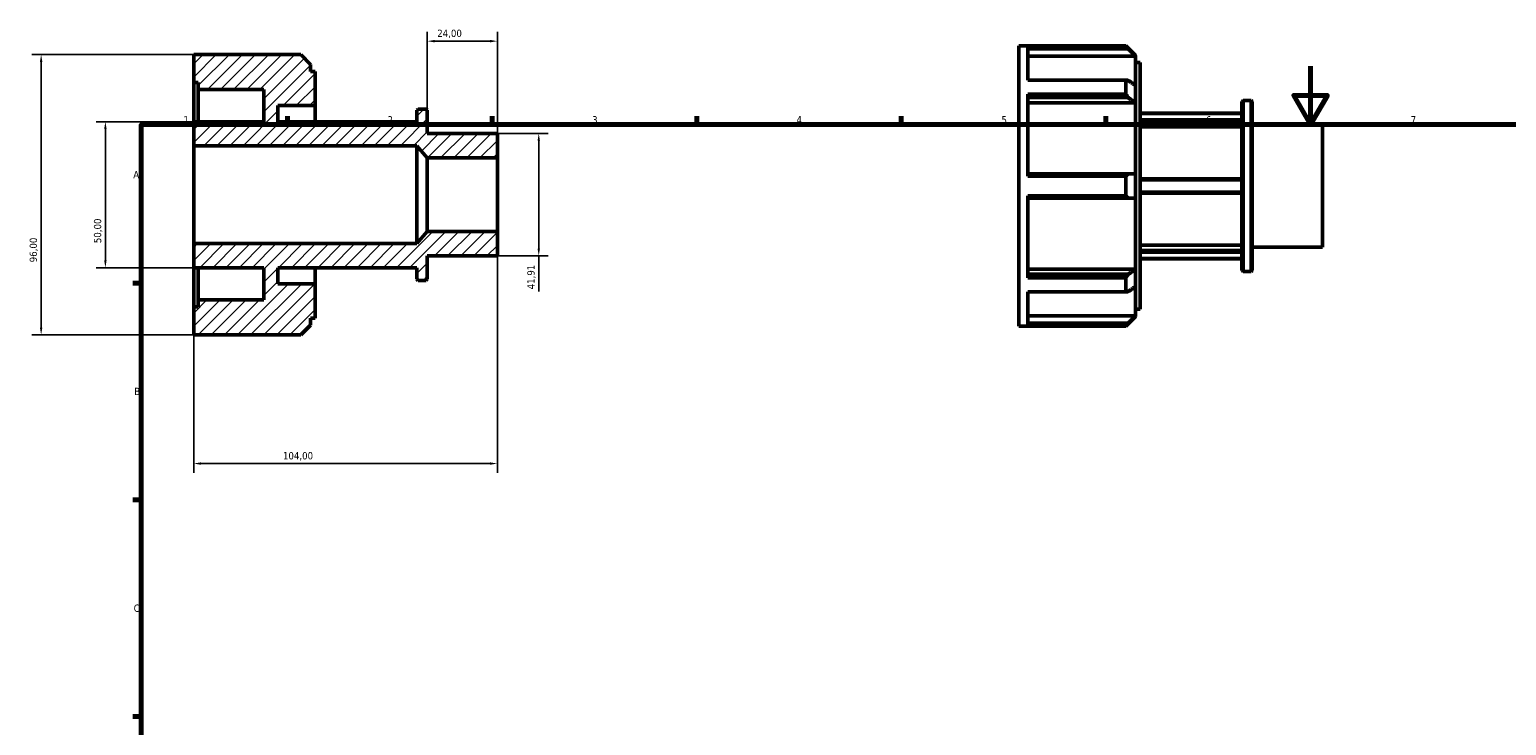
# Model space of a CAD drawing. Header units: millimetres. Extents: x -18 to 931, y -5 to 607.
# Tile 2 of 4: x -18 to 488, y 368 to 607. Entities that reach past the tile are written whole.
import ezdxf

# ---------------------------------------------------------------- set-up
doc = ezdxf.new("R2010")
doc.units = ezdxf.units.MM
for name, color, linetype, lineweight in [('Border (ISO)', 7, 'Continuous', 70), ('Dimension (ISO)', 7, 'Continuous', 25), ('Hatch (ISO)', 7, 'Continuous', 18), ('Visible (ISO)', 7, 'Continuous', 50)]:
    doc.layers.add(name, color=color, linetype=linetype, lineweight=lineweight)
doc.styles.add('Note Text (ISO)', font='tahoma.ttf')
doc.dimstyles.new('Default (ISO)', dxfattribs={"dimtxt": 2.5, "dimasz": 2.5, "dimexe": 3.175, "dimexo": 0, "dimgap": 0.762, "dimtad": 1, "dimrnd": 1e-08, "dimzin": 0, "dimtxsty": 'Note Text (ISO)', "dimcen": 0.09, "dimdle": 10, "dimclrd": 256, "dimclre": 256, "dimclrt": 256, "dimazin": 0, "dimtfac": 1.40208, "dimtmove": 0, "dimatfit": 3, "dimfxl": 1, "dimtolj": 1, "dimtzin": 0, "dimlwd": -1, "dimlwe": -1, "dimarcsym": 0})

# ---------------------------------------------------------------- blocks, each defined once
blk = doc.blocks.new('Borders Default Border')
at = {"layer": 'Border (ISO)'}
for p, q in [((70.08, 574), (70.08, 576.9)), ((140.17, 574), (140.17, 576.9)), ((210.25, 574), (210.25, 576.9)), ((280.33, 574), (280.33, 576.9)), ((350.42, 574), (350.42, 576.9)), ((20, 519.75), (17.1, 519.75)), ((20, 445.5), (17.1, 445.5)), ((20, 371.25), (17.1, 371.25))]:
    blk.add_line(p, q, dxfattribs=at)
at = {"layer": 'Border (ISO)', "flags": 128}
for points in [[(420.5, 594), (420.5, 574), (414.73, 584), (426.27, 584), (420.5, 574)], [(20, 20), (20, 574), (821, 574), (821, 20), (20, 20)]]:
    blk.add_lwpolyline(points, dxfattribs=at)
at = {"layer": 'Border (ISO)', "color": 232, "true_color": 0xca0064, "char_height": 2.5, "attachment_point": 7, "style": 'Note Text (ISO)'}
for s, insert in [('1', (34.48, 574.4)), ('2', (104.37, 574.4)), ('3', (174.43, 574.35)), ('4', (244.42, 574.4)), ('5', (314.64, 574.35)), ('6', (384.66, 574.35)), ('7', (454.77, 574.4)), ('A', (17.29, 555.62)), ('B', (17.59, 481.38)), ('C', (17.43, 407.08))]:
    blk.add_mtext(s, dxfattribs=dict(at, insert=insert))
blk = doc.blocks.new('*D7')
at = {"layer": 'Defpoints', "color": 0, "transparency": 16777216}
for p in [(118, 602.59), (118, 578.92), (142, 562.57)]:
    blk.add_point(p, dxfattribs=at)
at = {"layer": 'Dimension (ISO)', "transparency": 16777216}
for p, q in [((118, 578.92), (118, 605.76)), ((139.5, 602.59), (120.5, 602.59)), ((142, 562.57), (142, 605.76))]:
    blk.add_line(p, q, dxfattribs=at)
for points in [[(120.5, 603.01), (120.5, 602.17), (118, 602.59)], [(139.5, 603.01), (139.5, 602.17), (142, 602.59)]]:
    blk.add_solid(points, dxfattribs=at)
at = {"layer": 'Dimension (ISO)', "color": 232, "true_color": 0xca0064, "transparency": 16777216, "insert": (121.39, 606.53), "char_height": 2.5, "attachment_point": 1, "style": 'Note Text (ISO)'}
blk.add_mtext('\\A1;24,00', dxfattribs=at)
blk = doc.blocks.new('*D8')
at = {"layer": 'Defpoints', "color": 0, "transparency": 16777216}
for p in [(142, 570.96), (142, 529.04), (156.16, 529.04)]:
    blk.add_point(p, dxfattribs=at)
at = {"layer": 'Dimension (ISO)', "transparency": 16777216}
for p, q in [((142, 570.96), (159.34, 570.96)), ((156.16, 568.46), (156.16, 531.54)), ((142, 529.04), (159.34, 529.04)), ((156.16, 529.04), (156.16, 516.82))]:
    blk.add_line(p, q, dxfattribs=at)
for points in [[(155.74, 568.46), (156.58, 568.46), (156.16, 570.96)], [(155.74, 531.54), (156.58, 531.54), (156.16, 529.04)]]:
    blk.add_solid(points, dxfattribs=at)
at = {"layer": 'Dimension (ISO)', "color": 232, "true_color": 0xca0064, "transparency": 16777216, "insert": (152.23, 517.58), "char_height": 2.5, "attachment_point": 1, "rotation": 90, "style": 'Note Text (ISO)'}
blk.add_mtext('\\A1;41,91', dxfattribs=at)
blk = doc.blocks.new('*D9')
at = {"layer": 'Defpoints', "color": 0, "transparency": 16777216}
for p in [(38, 575), (7.75, 525), (38, 525)]:
    blk.add_point(p, dxfattribs=at)
at = {"layer": 'Dimension (ISO)', "transparency": 16777216}
for p, q in [((38, 575), (4.57, 575)), ((7.75, 572.5), (7.75, 527.5)), ((38, 525), (4.57, 525))]:
    blk.add_line(p, q, dxfattribs=at)
for points in [[(7.33, 572.5), (8.16, 572.5), (7.75, 575)], [(7.33, 527.5), (8.16, 527.5), (7.75, 525)]]:
    blk.add_solid(points, dxfattribs=at)
at = {"layer": 'Dimension (ISO)', "color": 232, "true_color": 0xca0064, "transparency": 16777216, "insert": (3.81, 533.4), "char_height": 2.5, "attachment_point": 1, "rotation": 90, "style": 'Note Text (ISO)'}
blk.add_mtext('\\A1;50,00', dxfattribs=at)
blk = doc.blocks.new('*D10')
at = {"layer": 'Defpoints', "color": 0, "transparency": 16777216}
for p in [(38, 598), (-14.26, 502), (38, 502)]:
    blk.add_point(p, dxfattribs=at)
at = {"layer": 'Dimension (ISO)', "transparency": 16777216}
for p, q in [((38, 598), (-17.43, 598)), ((-14.26, 595.5), (-14.26, 504.5)), ((38, 502), (-17.43, 502))]:
    blk.add_line(p, q, dxfattribs=at)
for points in [[(-14.67, 595.5), (-13.84, 595.5), (-14.26, 598)], [(-14.67, 504.5), (-13.84, 504.5), (-14.26, 502)]]:
    blk.add_solid(points, dxfattribs=at)
at = {"layer": 'Dimension (ISO)', "color": 232, "true_color": 0xca0064, "transparency": 16777216, "insert": (-18.19, 526.85), "char_height": 2.5, "attachment_point": 1, "rotation": 90, "style": 'Note Text (ISO)'}
blk.add_mtext('\\A1;96,00', dxfattribs=at)
blk = doc.blocks.new('*D12')
at = {"layer": 'Defpoints', "color": 0, "transparency": 16777216}
for p in [(142, 537.43), (38, 533.24), (38, 457.92)]:
    blk.add_point(p, dxfattribs=at)
at = {"layer": 'Dimension (ISO)', "transparency": 16777216}
for p, q in [((142, 537.43), (142, 454.74)), ((38, 533.24), (38, 454.74)), ((139.5, 457.92), (40.5, 457.92))]:
    blk.add_line(p, q, dxfattribs=at)
for points in [[(40.5, 458.33), (40.5, 457.5), (38, 457.92)], [(139.5, 458.33), (139.5, 457.5), (142, 457.92)]]:
    blk.add_solid(points, dxfattribs=at)
at = {"layer": 'Dimension (ISO)', "color": 232, "true_color": 0xca0064, "transparency": 16777216, "insert": (68.55, 461.85), "char_height": 2.5, "attachment_point": 1, "style": 'Note Text (ISO)'}
blk.add_mtext('\\A1;104,00', dxfattribs=at)

msp = doc.modelspace()

# ---------------------------------------------------------------- hatches: boundary and pattern name
at = {"layer": 'Hatch (ISO)'}
h = msp.add_hatch(dxfattribs=at)
h.set_pattern_fill('ANSI31', color=256, scale=25.4, style=0)
h.set_pattern_definition([(45, (0, 0), (-2.245064, 2.245064), [])])
h.paths.add_polyline_path([(118, 562.573), (142, 562.573), (142, 570.955), (118, 570.955), (118, 578.9179), (117.5809, 579.337), (114.8191, 579.337), (114.4, 578.9179), (114.4, 575), (66.8, 575), (66.8, 580.5), (79.6, 580.5), (79.6, 592.24), (78.04, 592.24), (78.04, 594.6472), (74.6872, 598), (38, 598), (38, 588.4), (39.56, 588.4), (39.56, 586), (62, 586), (62, 575), (38, 575), (38, 566.764), (114.4, 566.764)])
h.paths.add_polyline_path([(142, 537.427), (118, 537.427), (114.4, 533.236), (38, 533.236), (38, 525), (62, 525), (62, 514), (39.56, 514), (39.56, 511.6), (38, 511.6), (38, 502), (74.6872, 502), (78.04, 505.3528), (78.04, 507.76), (79.6, 507.76), (79.6, 519.5), (66.8, 519.5), (66.8, 525), (114.4, 525), (114.4, 521.0821), (114.8191, 520.663), (117.5809, 520.663), (118, 521.0821), (118, 529.045), (142, 529.045)])

# ---------------------------------------------------------------- linework, layer by layer
at = {"layer": 'Visible (ISO)'}
for p, q in [((74.6872, 598), (38, 598)), ((38, 598), (38, 588.4)), ((78.04, 594.6472), (74.6872, 598)), ((320.5312, 504.9823), (320.5312, 600.9823)), ((320.5312, 600.9823), (357.2184, 600.9823)), ((323.6512, 589.213), (323.6512, 600.8649)), ((357.2184, 600.8649), (323.6512, 600.8649)), ((323.6512, 599.9608), (358.0534, 599.9608)), ((360.5712, 597.4252), (323.6512, 597.4252)), ((357.2184, 600.8649), (357.2184, 600.9823)), ((360.5712, 597.6295), (357.2184, 600.9823)), ((360.5712, 597.6295), (360.5712, 597.4324)), ((360.5712, 597.4324), (360.5712, 597.4252)), ((360.5712, 587.3767), (360.5712, 597.4252)), ((78.04, 592.24), (78.04, 594.6472)), ((79.6, 592.24), (78.04, 592.24)), ((79.6, 580.5), (79.6, 592.24)), ((360.5712, 595.2223), (362.1312, 595.2223)), ((362.1312, 510.7423), (362.1312, 595.2223)), ((38, 588.4), (39.56, 588.4)), ((38, 575), (38, 588.4)), ((39.56, 588.4), (39.56, 586)), ((323.6512, 589.213), (357.2184, 589.213)), ((357.2184, 584.4678), (357.2184, 589.213)), ((360.5712, 587.3767), (360.5712, 581.4498)), ((39.56, 586), (62, 586)), ((39.56, 575), (39.56, 586)), ((62, 586), (62, 575)), ((323.6512, 556.3377), (323.6512, 584.4678)), ((357.2184, 584.4678), (323.6512, 584.4678)), ((323.6512, 583.2376), (358.0534, 583.2376)), ((396.9312, 581.9002), (397.3503, 582.3193)), ((396.9312, 524.0644), (396.9312, 581.9002)), ((397.3503, 582.3193), (397.3503, 523.6453)), ((397.3503, 582.3193), (400.1121, 582.3193)), ((400.1121, 523.6453), (400.1121, 582.3193)), ((400.5312, 581.9002), (400.1121, 582.3193)), ((400.5312, 581.9002), (400.5312, 524.0644)), ((66.8, 575), (66.8, 580.5)), ((66.8, 580.5), (79.6, 580.5)), ((79.6, 575), (79.6, 580.5)), ((114.8191, 579.337), (114.4, 578.9179)), ((114.4, 578.9179), (114.4, 575)), ((117.5809, 579.337), (114.8191, 579.337)), ((118, 578.9179), (117.5809, 579.337)), ((118, 570.955), (118, 578.9179)), ((360.5712, 581.4447), (323.6512, 581.4447)), ((360.5712, 581.4498), (360.5712, 581.4447)), ((360.5712, 557.1733), (360.5712, 581.4447)), ((362.1312, 577.9823), (396.9312, 577.9823)), ((362.1312, 577.7708), (396.9312, 577.7708)), ((62, 575), (38, 575)), ((38, 575), (38, 566.764)), ((114.4, 575), (66.8, 575)), ((396.9312, 575.6885), (362.1312, 575.6885)), ((362.1312, 575.0865), (396.9312, 575.0865)), ((396.9312, 573.2744), (362.1312, 573.2744)), ((400.5312, 573.9373), (424.5312, 573.9373)), ((424.5312, 532.0273), (424.5312, 573.9373)), ((38, 566.764), (114.4, 566.764)), ((38, 533.236), (38, 566.764)), ((114.4, 566.764), (118, 562.573)), ((114.4, 533.236), (114.4, 566.764)), ((142, 570.955), (118, 570.955)), ((142, 562.573), (142, 570.955)), ((118, 562.573), (142, 562.573)), ((118, 537.427), (118, 562.573)), ((142, 537.427), (142, 562.573)), ((358.0534, 557.1733), (323.6512, 557.1733)), ((360.5712, 557.1733), (360.5712, 548.7913)), ((323.6512, 556.3377), (357.2184, 556.3377)), ((357.2184, 549.6269), (357.2184, 556.3377)), ((396.9312, 555.4823), (362.1312, 555.4823)), ((362.1312, 555.0647), (396.9312, 555.0647)), ((323.6512, 521.4968), (323.6512, 549.6269)), ((357.2184, 549.6269), (323.6512, 549.6269)), ((323.6512, 548.7913), (358.0534, 548.7913)), ((360.5712, 524.52), (360.5712, 548.7913)), ((396.9312, 550.9), (362.1312, 550.9)), ((362.1312, 550.4823), (396.9312, 550.4823)), ((118, 537.427), (114.4, 533.236)), ((142, 537.427), (118, 537.427)), ((142, 529.045), (142, 537.427)), ((114.4, 533.236), (38, 533.236)), ((38, 533.236), (38, 525)), ((362.1312, 532.6902), (396.9312, 532.6902)), ((400.5312, 532.0273), (424.5312, 532.0273)), ((118, 521.0821), (118, 529.045)), ((118, 529.045), (142, 529.045)), ((396.9312, 530.8782), (362.1312, 530.8782)), ((362.1312, 530.2762), (396.9312, 530.2762)), ((396.9312, 528.1938), (362.1312, 528.1938)), ((362.1312, 527.9823), (396.9312, 527.9823)), ((38, 525), (62, 525)), ((38, 511.6), (38, 525)), ((39.56, 514), (39.56, 525)), ((62, 525), (62, 514)), ((66.8, 519.5), (66.8, 525)), ((66.8, 525), (114.4, 525)), ((79.6, 519.5), (79.6, 525)), ((114.4, 525), (114.4, 521.0821)), ((114.4, 521.0821), (114.8191, 520.663)), ((117.5809, 520.663), (118, 521.0821)), ((323.6512, 524.52), (360.5712, 524.52)), ((358.0534, 522.727), (323.6512, 522.727)), ((323.6512, 521.4968), (357.2184, 521.4968)), ((357.2184, 516.7516), (357.2184, 521.4968)), ((360.5712, 524.52), (360.5712, 524.5149)), ((360.5712, 524.5149), (360.5712, 518.5879)), ((396.9312, 524.0644), (397.3503, 523.6453)), ((397.3503, 523.6453), (400.1121, 523.6453)), ((400.5312, 524.0644), (400.1121, 523.6453)), ((79.6, 519.5), (66.8, 519.5)), ((79.6, 507.76), (79.6, 519.5)), ((114.8191, 520.663), (117.5809, 520.663)), ((323.6512, 505.0997), (323.6512, 516.7516)), ((357.2184, 516.7516), (323.6512, 516.7516)), ((360.5712, 508.5395), (360.5712, 518.5879)), ((39.56, 511.6), (38, 511.6)), ((38, 511.6), (38, 502)), ((62, 514), (39.56, 514)), ((39.56, 514), (39.56, 511.6)), ((78.04, 505.3528), (78.04, 507.76)), ((78.04, 507.76), (79.6, 507.76)), ((323.6512, 508.5395), (360.5712, 508.5395)), ((358.0534, 506.0038), (323.6512, 506.0038)), ((360.5712, 508.3351), (357.2184, 504.9823)), ((360.5712, 510.7423), (362.1312, 510.7423)), ((360.5712, 508.5395), (360.5712, 508.5323)), ((360.5712, 508.5323), (360.5712, 508.3351)), ((38, 502), (74.6872, 502)), ((74.6872, 502), (78.04, 505.3528)), ((320.5312, 504.9823), (357.2184, 504.9823)), ((323.6512, 505.0997), (357.2184, 505.0997)), ((357.2184, 504.9823), (357.2184, 505.0997))]:
    msp.add_line(p, q, dxfattribs=at)
for points, weights in [([(358.0534, 599.9608), (357.6439, 600.4089), (357.2184, 600.8649)], [1.00054859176, 1.00035796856, 1]), ([(358.0534, 599.9608), (359.3471, 598.6619), (360.5712, 597.4324)], [1.00754336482, 1.00414544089, 1]), ([(357.2184, 589.213), (357.6439, 589.1886), (358.0534, 589.1646)], [1, 1.00035796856, 1.00054859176]), ([(360.5712, 587.3767), (359.3471, 588.2462), (358.0534, 589.1646)], [1, 1.00414544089, 1.00754336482]), ([(358.0534, 583.2376), (357.6439, 583.8473), (357.2184, 584.4678)], [1.00054859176, 1.00035796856, 1]), ([(358.0534, 583.2376), (359.3471, 582.3192), (360.5712, 581.4498)], [1.00754336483, 1.0041454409, 1]), ([(357.2184, 556.3377), (357.6439, 556.7592), (358.0534, 557.1733)], [1, 1.00035796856, 1.00054859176]), ([(360.5712, 557.1733), (359.3471, 557.1733), (358.0534, 557.1733)], [1, 1.00414544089, 1.00754336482]), ([(358.0534, 548.7913), (357.6439, 549.2055), (357.2184, 549.6269)], [1.00054859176, 1.00035796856, 1]), ([(358.0534, 548.7913), (359.3471, 548.7913), (360.5712, 548.7913)], [1.00754336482, 1.00414544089, 1]), ([(357.2184, 521.4968), (357.6439, 522.1173), (358.0534, 522.727)], [1, 1.00035796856, 1.00054859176]), ([(360.5712, 524.5149), (359.3471, 523.6455), (358.0534, 522.727)], [1, 1.00414544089, 1.00754336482]), ([(358.0534, 516.8), (357.6439, 516.776), (357.2184, 516.7516)], [1.00054859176, 1.00035796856, 1]), ([(358.0534, 516.8), (359.3471, 517.7185), (360.5712, 518.5879)], [1.00754336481, 1.00414544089, 1]), ([(357.2184, 505.0997), (357.6439, 505.5558), (358.0534, 506.0038)], [1, 1.00035796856, 1.00054859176]), ([(360.5712, 508.5323), (359.3471, 507.3027), (358.0534, 506.0038)], [1, 1.00414544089, 1.00754336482])]:
    msp.add_rational_spline(points, weights, degree=2, dxfattribs=at)

# ---------------------------------------------------------------- block references
msp.add_blockref('Borders Default Border', (0, 0))

# ---------------------------------------------------------------- dimensions: what is measured, and where the dimension line sits
at = {"layer": 'Dimension (ISO)'}
for base, p1, p2, angle, override, picture, middle in [((118, 602.5898), (142, 562.573), (118, 578.9179), 180, {"dimdec": 2, "dimtp": 0, "dimtm": 0, "dimtdec": 2, "dimtofl": 0, "dimatfit": 1}, '*D7', (125.5, 602.5898)), ((-14.2555, 502), (38, 598), (38, 502), 90, {"dimdec": 2, "dimtp": 0, "dimtm": 0, "dimtdec": 2, "dimtofl": 0, "dimatfit": 1}, '*D10', (-14.2555, 531)), ((7.745, 525), (38, 575), (38, 525), 90, {"dimdec": 2, "dimtp": 0, "dimtm": 0, "dimtdec": 2, "dimtofl": 0, "dimatfit": 1}, '*D9', (7.745, 537.5)), ((156.1614, 529.045), (142, 570.955), (142, 529.045), 90, {"dimdec": 2, "dimtp": 0, "dimtm": 0, "dimtdec": 2, "dimtofl": 0, "dimatfit": 2}, '*D8', (156.1614, 521.6813)), ((38, 457.9181), (142, 537.427), (38, 533.236), 180, {"dimdec": 2, "dimtp": 0, "dimtm": 0, "dimtdec": 2, "dimtofl": 0, "dimatfit": 1}, '*D12', (73.5, 457.9181))]:
    dim = msp.add_linear_dim(base=base, p1=p1, p2=p2, angle=angle, dimstyle='Default (ISO)', override=override, dxfattribs=at)
    dim.commit()
    dim.dimension.update_dxf_attribs({"geometry": picture, "text_midpoint": middle, "dimtype": 160})

doc.saveas('drawing.dxf')
